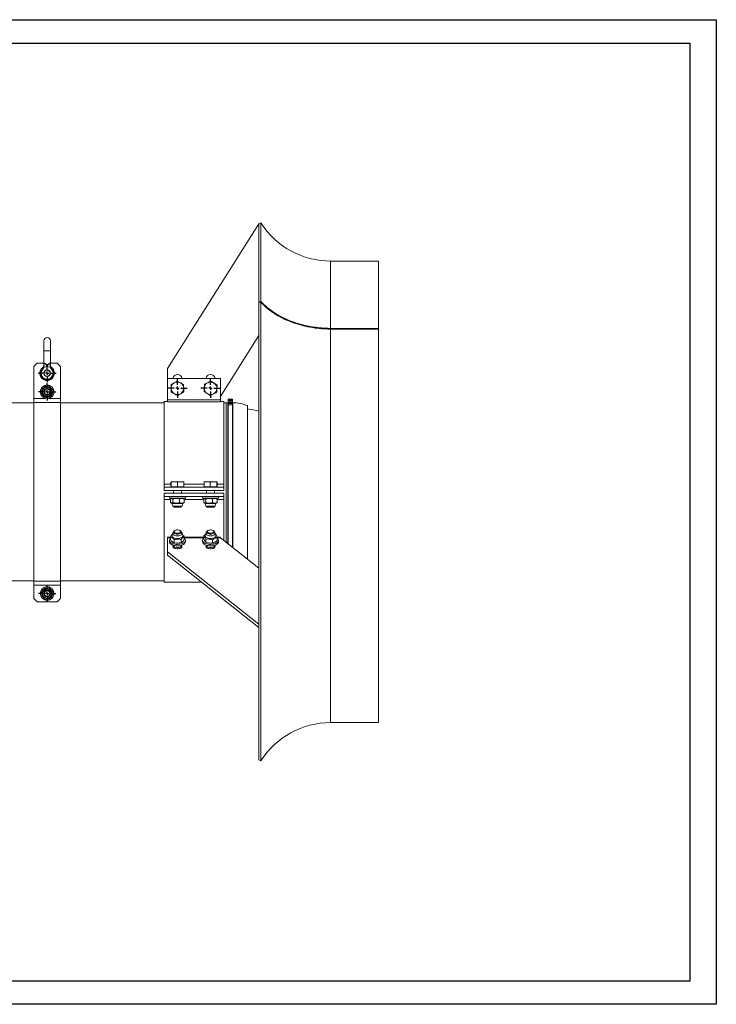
# Model space of a CAD drawing. Header units: millimetres. Extents: x 0 to 420, y 0 to 297.
# Tile 2 of 2: x 210 to 420, y 0 to 297. Entities that reach past the tile are written whole.
import ezdxf

# ---------------------------------------------------------------- set-up
doc = ezdxf.new("R2010")
doc.units = ezdxf.units.MM
doc.layers.add('AM_BOR', color=7, linetype='Continuous')

# ---------------------------------------------------------------- blocks, each defined once
blk = doc.blocks.new('SW_CENTERMARKSYMBOL_0')
at = {"layer": 'AM_BOR', "color": 0}
for p, q in [((-1, 0), (-2.6, 0)), ((0, 0), (-0.5, 0)), ((0, 1), (0, 2.6)), ((0, 0), (0, 0.5)), ((0, 0), (0, -0.5)), ((0, 0), (0.5, 0)), ((1, 0), (2.6, 0)), ((0, -1), (0, -2.6))]:
    blk.add_line(p, q, dxfattribs=at)
blk = doc.blocks.new('SW_CENTERMARKSYMBOL_1')
at = {"layer": 'AM_BOR', "color": 0}
for p, q in [((-1, 0), (-2.7, 0)), ((0, 0), (-0.5, 0)), ((0, 1), (0, 2.7)), ((0, 0), (0, 0.5)), ((0, 0), (0, -0.5)), ((0, 0), (0.5, 0)), ((1, 0), (2.7, 0)), ((0, -1), (0, -2.7))]:
    blk.add_line(p, q, dxfattribs=at)
blk = doc.blocks.new('SW_CENTERMARKSYMBOL_2')
at = {"layer": 'AM_BOR', "color": 0}
for p, q in [((-1, 0), (-2.6, 0)), ((0, 0), (-0.5, 0)), ((0, 1), (0, 2.6)), ((0, 0), (0, 0.5)), ((0, 0), (0, -0.5)), ((0, 0), (0.5, 0)), ((1, 0), (2.6, 0)), ((0, -1), (0, -2.6))]:
    blk.add_line(p, q, dxfattribs=at)
blk = doc.blocks.new('SW_CENTERMARKSYMBOL_3')
at = {"layer": 'AM_BOR', "color": 0}
for p, q in [((-1, 0), (-2.9, 0)), ((0, 0), (-0.5, 0)), ((0, 1), (0, 2.9)), ((0, 0), (0, 0.5)), ((0, 0), (0, -0.5)), ((0, 0), (0.5, 0)), ((1, 0), (2.9, 0)), ((0, -1), (0, -2.9))]:
    blk.add_line(p, q, dxfattribs=at)
blk = doc.blocks.new('SW_CENTERMARKSYMBOL_6')
at = {"layer": 'AM_BOR', "color": 0}
for p, q in [((-1, 0), (-2.9, 0)), ((0, 0), (-0.5, 0)), ((0, 1), (0, 2.9)), ((0, 0), (0, 0.5)), ((0, 0), (0, -0.5)), ((0, 0), (0.5, 0)), ((1, 0), (2.9, 0)), ((0, -1), (0, -2.9))]:
    blk.add_line(p, q, dxfattribs=at)

msp = doc.modelspace()

# ---------------------------------------------------------------- linework, layer by layer
at = {"color": 218, "linetype": 'Continuous', "lineweight": 30}
for p, q in [((7, 289.96), (412, 289.96)), ((412, 289.96), (412, 7)), ((412, 7), (7, 7))]:
    msp.add_line(p, q, dxfattribs=at)
at = {"color": 7, "linetype": 'Continuous', "lineweight": 15}
for p, q in [((254.54, 191.76), (282.14, 235.44)), ((282.7, 235.68), (282.14, 235.44)), ((282.14, 235.44), (282.14, 211.86)), ((282.7, 235.68), (282.7, 212.03)), ((318.14, 224.18), (303.74, 224.18)), ((318.14, 224.18), (318.14, 203.9)), ((282.14, 211.86), (282.7, 212.03)), ((282.2, 211.8), (282.14, 211.86)), ((282.7, 211.82), (282.14, 211.65)), ((282.14, 211.65), (282.14, 114.67)), ((282.19, 211.81), (282.7, 212.03)), ((282.7, 211.82), (282.7, 73.48)), ((303.74, 203.9), (303.74, 203.69)), ((303.74, 203.9), (318.14, 203.9)), ((303.74, 203.69), (318.14, 203.69)), ((318.14, 203.9), (318.14, 203.69)), ((318.14, 203.69), (318.14, 84.98)), ((217.26, 200.16), (217.26, 197.16)), ((219.26, 197.16), (219.26, 200.16)), ((282.14, 201.74), (270.54, 183.38)), ((217.26, 197.16), (217.26, 193.01)), ((219.26, 193.01), (219.26, 197.16)), ((215.26, 193.36), (214.26, 192.36)), ((217.26, 193.36), (215.26, 193.36)), ((221.26, 193.36), (219.26, 193.36)), ((222.26, 192.36), (221.26, 193.36)), ((214.26, 192.36), (214.26, 182.76)), ((217.36, 192.15), (216.96, 191.61)), ((222.26, 192.36), (222.26, 182.76)), ((254.54, 188.81), (254.54, 191.76)), ((254.54, 182.37), (254.54, 188.81)), ((254.54, 188.81), (270.54, 188.81)), ((257.49, 188), (256.55, 187.43)), ((257.49, 188), (258.45, 187.47)), ((270.54, 182.37), (270.54, 188.81)), ((256.63, 184.14), (255.66, 184.67)), ((258.53, 184.18), (259.46, 184.75)), ((265.59, 184.8), (265.64, 185.89)), ((265.59, 184.8), (266.51, 184.21)), ((266.51, 184.21), (267.43, 183.61)), ((269.44, 185.72), (269.38, 184.62)), ((269.49, 186.81), (269.44, 185.72)), ((214.26, 181.38), (159.04, 181.38)), ((214.26, 182.76), (214.26, 181.56)), ((222.26, 181.56), (214.26, 181.56)), ((214.26, 181.56), (214.26, 127.6)), ((222.26, 182.76), (222.26, 181.56)), ((222.26, 181.56), (222.26, 127.6)), ((253.54, 181.38), (222.26, 181.38)), ((254.54, 181.83), (253.54, 181.83)), ((253.54, 156.9), (253.54, 181.83)), ((254.54, 182.37), (270.54, 182.37)), ((254.54, 181.73), (254.54, 182.37)), ((270.54, 181.73), (254.54, 181.73)), ((270.54, 182.37), (270.54, 181.73)), ((271.54, 181.83), (270.54, 181.83)), ((271.54, 156.9), (271.54, 181.83)), ((272.26, 181.38), (271.54, 181.38)), ((272.76, 181.43), (272.26, 181.43)), ((272.26, 181.43), (272.26, 155.12)), ((272.76, 181.43), (272.76, 155.12)), ((272.85, 181.27), (272.76, 181.27)), ((272.85, 182.58), (274.16, 182.58)), ((272.85, 182.2), (272.85, 182.58)), ((274.16, 182.2), (272.85, 182.2)), ((272.85, 182.2), (272.85, 181.93)), ((272.85, 181.93), (274.16, 181.93)), ((272.85, 181.56), (272.85, 181.93)), ((274.16, 181.56), (272.85, 181.56)), ((272.85, 181.26), (272.85, 181.56)), ((272.85, 181.26), (274.16, 181.26)), ((272.85, 181.24), (272.85, 181.26)), ((274.16, 181.24), (272.85, 181.24)), ((272.85, 181.24), (272.85, 180.86)), ((274.16, 182.58), (274.16, 182.2)), ((274.16, 182.2), (274.16, 181.93)), ((274.16, 181.93), (274.16, 181.56)), ((274.16, 181.26), (274.16, 181.56)), ((274.26, 181.27), (274.16, 181.27)), ((274.16, 181.26), (274.16, 181.24)), ((274.16, 181.24), (274.16, 180.86)), ((274.26, 181.46), (274.26, 155.12)), ((272.85, 154.58), (272.85, 180.86)), ((272.85, 180.86), (274.16, 180.86)), ((274.16, 154.58), (274.16, 180.86)), ((278.66, 180.58), (278.66, 155.1)), ((255.61, 156.1), (255.61, 157.5)), ((256.63, 157.6), (255.64, 157.6)), ((255.66, 156.1), (255.66, 157.5)), ((258.53, 157.6), (256.63, 157.6)), ((257.59, 156.1), (257.59, 157.5)), ((258.53, 157.6), (259.46, 157.5)), ((259.44, 157.6), (258.53, 157.6)), ((259.46, 156.1), (259.46, 157.5)), ((265.59, 157.5), (266.51, 157.6)), ((265.59, 157.5), (265.64, 157.6)), ((265.59, 156.1), (265.59, 157.5)), ((266.51, 157.6), (265.64, 157.6)), ((266.51, 157.6), (267.43, 157.5)), ((268.41, 157.6), (266.51, 157.6)), ((267.43, 156.1), (267.43, 157.5)), ((269.44, 157.6), (268.41, 157.6)), ((269.44, 157.6), (269.38, 157.5)), ((269.38, 156.1), (269.38, 157.5)), ((269.49, 157.5), (269.44, 157.6)), ((269.49, 156.1), (269.49, 157.5)), ((253.54, 155.98), (253.54, 156.9)), ((253.54, 154.98), (253.54, 155.98)), ((253.54, 155.98), (271.54, 155.98)), ((253.54, 154.98), (271.54, 154.98)), ((255.61, 156.1), (255.66, 156.1)), ((255.66, 156.1), (257.59, 156.1)), ((255.81, 156.1), (255.87, 155.98)), ((256.34, 154.98), (256.34, 154.18)), ((259.46, 156.1), (257.59, 156.1)), ((258.74, 154.18), (258.74, 154.98)), ((259.2, 155.98), (259.27, 156.1)), ((267.43, 156.1), (265.59, 156.1)), ((265.81, 156.1), (265.87, 155.98)), ((266.34, 154.98), (266.34, 154.18)), ((267.43, 156.1), (269.38, 156.1)), ((268.74, 154.18), (268.74, 154.98)), ((269.2, 155.98), (269.27, 156.1)), ((269.38, 156.1), (269.49, 156.1)), ((271.54, 155.98), (271.54, 156.9)), ((271.54, 154.98), (271.54, 155.98)), ((272.26, 155.12), (272.26, 139.34)), ((272.76, 155.12), (272.76, 138.95)), ((272.85, 138.87), (272.85, 154.58)), ((274.16, 137.83), (274.16, 154.58)), ((274.26, 155.12), (274.26, 137.76)), ((278.66, 155.1), (278.66, 134.28)), ((253.54, 154.18), (271.54, 154.18)), ((253.54, 154.18), (253.54, 153.18)), ((253.54, 153.18), (271.54, 153.18)), ((253.54, 153.18), (253.54, 152.27)), ((253.54, 152.27), (253.54, 127.33)), ((255.14, 153.18), (255.14, 152.68)), ((256.01, 152.68), (255.14, 152.68)), ((255.5, 151.34), (255.5, 152.42)), ((255.91, 152.68), (255.63, 152.52)), ((259.94, 152.68), (256.01, 152.68)), ((256.18, 151.34), (256.18, 152.42)), ((258.22, 151.34), (258.22, 152.42)), ((259.45, 152.52), (259.16, 152.68)), ((259.58, 152.42), (259.44, 152.51)), ((259.58, 151.34), (259.58, 152.42)), ((259.94, 152.68), (259.94, 153.18)), ((265.14, 153.18), (265.14, 152.68)), ((266.01, 152.68), (265.14, 152.68)), ((265.52, 151.34), (265.52, 152.42)), ((265.52, 151.34), (265.52, 152.42)), ((265.91, 152.68), (265.66, 152.54)), ((265.91, 152.68), (265.66, 152.54)), ((269.94, 152.68), (266.01, 152.68)), ((266.1, 151.34), (266.1, 152.42)), ((266.1, 151.34), (266.1, 152.42)), ((268.11, 151.34), (268.11, 152.42)), ((268.11, 151.34), (268.11, 152.42)), ((269.41, 152.54), (269.16, 152.68)), ((269.41, 152.54), (269.16, 152.68)), ((269.55, 152.42), (269.41, 152.54)), ((269.55, 152.42), (269.41, 152.54)), ((269.55, 151.34), (269.55, 152.42)), ((269.55, 151.34), (269.55, 152.42)), ((269.94, 152.68), (269.94, 153.18)), ((271.54, 154.18), (271.54, 153.18)), ((271.54, 153.18), (271.54, 152.27)), ((271.54, 152.27), (271.54, 139.91)), ((255.63, 151.25), (255.91, 151.08)), ((255.91, 151.08), (256.13, 150.28)), ((257.23, 151.08), (255.91, 151.08)), ((257.27, 150.28), (256.13, 150.28)), ((256.34, 150.28), (256.34, 150.2)), ((256.34, 150.2), (256.55, 149.98)), ((258.74, 150.2), (256.34, 150.2)), ((258.52, 149.98), (256.55, 149.98)), ((259.16, 151.08), (257.23, 151.08)), ((258.95, 150.28), (257.27, 150.28)), ((258.52, 149.98), (258.74, 150.2)), ((258.74, 150.2), (258.74, 150.28)), ((258.95, 150.28), (259.16, 151.08)), ((259.16, 151.08), (259.44, 151.25)), ((259.44, 151.25), (259.58, 151.34)), ((265.66, 151.23), (265.91, 151.08)), ((265.66, 151.23), (265.91, 151.08)), ((265.91, 151.08), (266.13, 150.28)), ((265.91, 151.08), (266.13, 150.28)), ((267.15, 151.08), (265.91, 151.08)), ((267.2, 150.28), (266.13, 150.28)), ((266.34, 150.28), (266.34, 150.2)), ((266.34, 150.2), (266.55, 149.98)), ((266.47, 150.2), (266.34, 150.2)), ((268.74, 150.2), (266.47, 150.2)), ((266.66, 149.98), (266.55, 149.98)), ((268.52, 149.98), (266.66, 149.98)), ((269.16, 151.08), (267.15, 151.08)), ((268.95, 150.28), (267.2, 150.28)), ((268.52, 149.98), (268.74, 150.2)), ((268.74, 150.2), (268.74, 150.28)), ((268.95, 150.28), (269.16, 151.08)), ((268.95, 150.28), (269.16, 151.08)), ((269.16, 151.08), (269.41, 151.23)), ((269.16, 151.08), (269.41, 151.23)), ((256.73, 142.89), (256.56, 142.77)), ((258.52, 142.77), (258.34, 142.89)), ((266.73, 142.89), (266.56, 142.77)), ((268.52, 142.77), (268.34, 142.89)), ((254.54, 140.95), (255.46, 140.95)), ((254.54, 140.7), (254.54, 140.95)), ((255.46, 140.7), (254.54, 140.7)), ((254.54, 140.7), (254.54, 136.51)), ((255.14, 139.92), (255.14, 139.49)), ((255.46, 141.04), (255.46, 140.11)), ((256.14, 142.11), (255.93, 141.43)), ((256.34, 142.42), (256.34, 142)), ((256.57, 140.16), (256.57, 139.23)), ((258.65, 140.2), (258.65, 139.27)), ((258.74, 142), (258.74, 142.42)), ((259.14, 141.43), (258.93, 142.11)), ((259.61, 141.13), (259.61, 140.19)), ((259.61, 140.95), (265.52, 140.95)), ((265.52, 140.7), (259.61, 140.7)), ((259.94, 139.49), (259.94, 139.92)), ((265.14, 139.92), (265.14, 139.49)), ((265.52, 141.32), (265.52, 140.39)), ((266.14, 142.11), (265.93, 141.43)), ((266.11, 140.33), (266.11, 139.4)), ((266.34, 142.42), (266.34, 142)), ((268.13, 140.09), (268.13, 139.15)), ((268.74, 142), (268.74, 142.42)), ((269.14, 141.43), (268.93, 142.11)), ((269.51, 140.95), (270.54, 140.95)), ((269.56, 140.84), (269.56, 139.91)), ((270.54, 140.7), (269.56, 140.7)), ((269.94, 139.49), (269.94, 139.92)), ((270.54, 140.95), (270.54, 140.7)), ((282.14, 131.52), (270.54, 140.7)), ((256.19, 138.5), (256.19, 138.08)), ((256.34, 138.45), (256.34, 138.14)), ((257.54, 139.11), (257.54, 139.11)), ((257.54, 139.11), (257.54, 139.11)), ((258.74, 138.14), (258.74, 138.45)), ((258.89, 138.08), (258.89, 138.5)), ((266.19, 138.5), (266.19, 138.08)), ((266.34, 138.45), (266.34, 138.14)), ((267.54, 139.11), (267.54, 139.11)), ((267.54, 139.11), (267.54, 139.11)), ((268.74, 138.14), (268.74, 138.45)), ((268.89, 138.08), (268.89, 138.5)), ((254.54, 136.51), (282.14, 114.67)), ((254.54, 136.51), (254.54, 135.48)), ((254.54, 135.48), (282.14, 113.63)), ((159.04, 127.78), (214.26, 127.78)), ((222.26, 127.78), (253.54, 127.78)), ((222.26, 127.6), (214.26, 127.6)), ((214.26, 127.6), (214.26, 126.4)), ((222.26, 126.4), (214.26, 126.4)), ((214.26, 126.4), (214.26, 122.4)), ((222.26, 127.6), (222.26, 126.4)), ((222.26, 126.4), (222.26, 122.4)), ((253.54, 127.33), (264.83, 127.33)), ((214.26, 122.4), (215.26, 121.4)), ((221.26, 121.4), (222.26, 122.4)), ((221.26, 121.4), (215.26, 121.4)), ((282.14, 114.67), (282.14, 113.63)), ((282.14, 113.63), (282.14, 73.72)), ((303.74, 84.98), (318.14, 84.98)), ((282.14, 73.72), (282.7, 73.48))]:
    msp.add_line(p, q, dxfattribs=at)
at = {"color": 8, "linetype": 'Continuous', "lineweight": 15}
for p, q in [((303.74, 224.18), (303.74, 203.9)), ((303.74, 203.69), (303.74, 84.98)), ((218.26, 197.16), (217.26, 197.16)), ((219.26, 197.16), (218.26, 197.16)), ((217.62, 182.76), (214.26, 182.76)), ((222.26, 182.76), (218.9, 182.76)), ((253.54, 156.9), (255.61, 156.9)), ((259.46, 156.9), (265.59, 156.9)), ((269.49, 156.9), (271.54, 156.9)), ((253.54, 152.27), (255.5, 152.27)), ((259.58, 152.27), (265.52, 152.27)), ((269.55, 152.27), (271.54, 152.27))]:
    msp.add_line(p, q, dxfattribs=at)
at = {"color": 7, "linetype": 'Continuous', "lineweight": 15, "flags": 128}
for points in [[(303.74, 203.9), (302.35, 203.93), (300.96, 204.01), (299.59, 204.15), (298.23, 204.34), (296.88, 204.58), (295.55, 204.88), (294.26, 205.22), (292.98, 205.62), (291.75, 206.07), (290.55, 206.56), (289.39, 207.1), (288.27, 207.69), (287.21, 208.32), (286.19, 208.99), (285.23, 209.7), (284.32, 210.44), (283.48, 211.22), (282.7, 212.03)], [(303.74, 203.69), (302.35, 203.72), (300.96, 203.8), (299.59, 203.94), (298.23, 204.13), (296.88, 204.37), (295.55, 204.66), (294.26, 205.01), (292.98, 205.41), (291.75, 205.86), (290.55, 206.35), (289.39, 206.89), (288.27, 207.48), (287.21, 208.11), (286.19, 208.78), (285.23, 209.49), (284.32, 210.23), (283.48, 211.01), (282.7, 211.82)], [(216.81, 191.74), (216.81, 191.74), (216.82, 191.73), (216.84, 191.72), (216.85, 191.7), (216.88, 191.68), (216.9, 191.66), (216.93, 191.63), (216.96, 191.61)], [(219.7, 191.74), (219.7, 191.74), (219.69, 191.73), (219.68, 191.72), (219.66, 191.7), (219.64, 191.68), (219.61, 191.66), (219.59, 191.63), (219.56, 191.61)], [(256.56, 142.77), (256.46, 142.68), (256.36, 142.54), (256.34, 142.39), (256.39, 142.24), (256.52, 142.11), (256.7, 141.99), (256.95, 141.9), (257.22, 141.84), (257.52, 141.82), (257.82, 141.84), (258.1, 141.89), (258.35, 141.98), (258.54, 142.09), (258.67, 142.23), (258.73, 142.38), (258.72, 142.53), (258.63, 142.67), (258.52, 142.77)], [(256.65, 142.82), (256.57, 142.7), (256.56, 142.56), (256.62, 142.43), (256.75, 142.31), (256.94, 142.22), (257.17, 142.15), (257.43, 142.12), (257.7, 142.12), (257.95, 142.16), (258.18, 142.23), (258.36, 142.33), (258.47, 142.45), (258.52, 142.59), (258.5, 142.72), (258.4, 142.85), (258.24, 142.95), (258.03, 143.04), (257.78, 143.09), (257.51, 143.1), (257.25, 143.08), (257, 143.02), (256.8, 142.94), (256.65, 142.82)], [(266.56, 142.77), (266.45, 142.67), (266.36, 142.53), (266.34, 142.38), (266.4, 142.23), (266.53, 142.1), (266.72, 141.98), (266.97, 141.89), (267.25, 141.84), (267.55, 141.82), (267.84, 141.84), (268.12, 141.9), (268.37, 141.99), (268.56, 142.1), (268.56, 142.1)], [(268.37, 142.35), (268.48, 142.47), (268.52, 142.6), (268.49, 142.74), (268.39, 142.86), (268.22, 142.96), (268, 143.04), (267.75, 143.09), (267.48, 143.1), (267.22, 143.07), (266.98, 143.01), (266.78, 142.92), (266.64, 142.81), (266.56, 142.68), (266.56, 142.55), (266.63, 142.42), (266.77, 142.3), (266.96, 142.21), (267.2, 142.15), (267.46, 142.12), (267.73, 142.12), (267.98, 142.17), (268.2, 142.24), (268.37, 142.35)], [(268.56, 142.1), (268.68, 142.24), (268.74, 142.39), (268.71, 142.54), (268.62, 142.68), (268.52, 142.77)], [(259.64, 140.5), (259.78, 140.36), (259.89, 140.15), (259.94, 139.95), (259.91, 139.74), (259.81, 139.54), (259.64, 139.34), (259.41, 139.17), (259.12, 139.02), (258.78, 138.9), (258.4, 138.8), (258, 138.75), (257.58, 138.72), (257.17, 138.74), (256.76, 138.79), (256.38, 138.87), (256.03, 138.99), (255.73, 139.13), (255.48, 139.3)], [(255.93, 141.43), (255.92, 141.36), (255.93, 141.19), (256.01, 141.03), (256.17, 140.87), (256.38, 140.74), (256.64, 140.63), (256.94, 140.55), (257.27, 140.51), (257.6, 140.5), (257.94, 140.52), (258.26, 140.58), (258.55, 140.67), (258.79, 140.79), (258.98, 140.93), (259.1, 141.09), (259.16, 141.26), (259.14, 141.43), (259.14, 141.43)], [(256.34, 142.37), (256.2, 142.23), (256.14, 142.08), (256.14, 141.92), (256.21, 141.77), (256.35, 141.62), (256.54, 141.5), (256.79, 141.4), (257.08, 141.34), (257.39, 141.3), (257.7, 141.3), (258.01, 141.34), (258.29, 141.41), (258.54, 141.51), (258.73, 141.63), (258.87, 141.77), (258.94, 141.93), (258.94, 142.08), (258.87, 142.24), (258.73, 142.38), (258.73, 142.38)], [(265.51, 140.57), (265.41, 140.48), (265.25, 140.29), (265.16, 140.08), (265.14, 139.87), (265.19, 139.67), (265.32, 139.47), (265.51, 139.28), (265.76, 139.11), (266.07, 138.97), (266.42, 138.86), (266.81, 138.78), (267.22, 138.73), (267.64, 138.72), (268.05, 138.75), (268.45, 138.81), (268.82, 138.91), (269.16, 139.04)], [(265.93, 141.43), (265.93, 141.41), (265.92, 141.24), (265.98, 141.08), (266.11, 140.92), (266.3, 140.78), (266.55, 140.66), (266.84, 140.58), (267.16, 140.52), (267.5, 140.5), (267.84, 140.51), (268.16, 140.56), (268.46, 140.64), (268.72, 140.75)], [(266.34, 142.37), (266.32, 142.36), (266.19, 142.22), (266.13, 142.06), (266.14, 141.9), (266.22, 141.75), (266.36, 141.61), (266.57, 141.49), (266.82, 141.39), (267.11, 141.33), (267.42, 141.3), (267.73, 141.3), (268.04, 141.34), (268.32, 141.42), (268.56, 141.52)], [(268.56, 141.52), (268.75, 141.64), (268.88, 141.79), (268.94, 141.94), (268.93, 142.1), (268.86, 142.25), (268.74, 142.37)], [(268.72, 140.75), (268.92, 140.89), (269.07, 141.04), (269.15, 141.2), (269.16, 141.37), (269.14, 141.43)], [(269.16, 139.04), (269.44, 139.19), (269.66, 139.37), (269.82, 139.56), (269.92, 139.76), (269.94, 139.97), (269.88, 140.18), (269.76, 140.38), (269.57, 140.56)], [(259.94, 139.49), (259.91, 139.31), (259.81, 139.1), (259.64, 138.91), (259.41, 138.74), (259.12, 138.59), (258.78, 138.46), (258.4, 138.37), (258, 138.31), (257.58, 138.29), (257.17, 138.3), (256.76, 138.35), (256.38, 138.44), (256.03, 138.56), (255.73, 138.7), (255.48, 138.87)], [(257.54, 137.78), (257.23, 137.79), (256.93, 137.85), (256.67, 137.93), (256.45, 138.05), (256.3, 138.18), (256.21, 138.33), (256.19, 138.49), (256.19, 138.5)], [(256.19, 138.08), (256.23, 137.92), (256.34, 137.76), (256.53, 137.63), (256.77, 137.52), (257.06, 137.45), (257.37, 137.41), (257.7, 137.41), (258.02, 137.45), (258.3, 137.52), (258.55, 137.63), (258.73, 137.76), (258.85, 137.92), (258.89, 138.08)], [(258.88, 138.5), (258.89, 138.49), (258.87, 138.33), (258.78, 138.18), (258.62, 138.05), (258.41, 137.93), (258.14, 137.85), (257.85, 137.79), (257.54, 137.78)], [(265.14, 139.49), (265.14, 139.44), (265.19, 139.23), (265.32, 139.03), (265.51, 138.85), (265.76, 138.68), (266.07, 138.54), (266.42, 138.43), (266.81, 138.35), (267.22, 138.3), (267.64, 138.29), (268.05, 138.32), (268.45, 138.38), (268.82, 138.48), (269.16, 138.6)], [(267.54, 137.78), (267.23, 137.79), (266.93, 137.85), (266.67, 137.93), (266.45, 138.05), (266.3, 138.18), (266.21, 138.33), (266.19, 138.49), (266.19, 138.5)], [(266.19, 138.08), (266.23, 137.92), (266.34, 137.76), (266.53, 137.63), (266.77, 137.52), (267.06, 137.45), (267.37, 137.41), (267.7, 137.41), (268.02, 137.45), (268.3, 137.52), (268.55, 137.63), (268.73, 137.76), (268.85, 137.92), (268.89, 138.08)], [(268.88, 138.5), (268.89, 138.49), (268.87, 138.33), (268.78, 138.18), (268.62, 138.05), (268.41, 137.93), (268.14, 137.85), (267.85, 137.79), (267.54, 137.78)], [(269.16, 138.6), (269.44, 138.76), (269.66, 138.93), (269.82, 139.13), (269.92, 139.33), (269.94, 139.49)]]:
    msp.add_lwpolyline(points, dxfattribs=at)
at = {"color": 7, "linetype": 'Continuous', "lineweight": 15}
for centre, radius in [((218.26, 190.36), 1), ((218.26, 190.36), 0.9), ((218.26, 184.76), 2.1), ((218.26, 184.76), 1.56), ((218.26, 184.76), 1.37), ((218.26, 184.76), 1), ((218.26, 184.76), 0.816), ((218.26, 123.9), 2.1), ((218.26, 123.9), 1.56), ((218.26, 123.9), 1.37), ((218.26, 123.9), 1), ((218.26, 123.9), 0.816)]:
    msp.add_circle(centre, radius, dxfattribs=at)
for centre, radius, start, end in [((303.74, 249.18), 25, 212.6836, 270), ((231.11, 211.69), 51.08, 359.9782, 0.1316), ((238.9, 211.93), 43.79, 359.8612, 0.1388), ((218.26, 200.16), 1, 0, 180), ((215.57, 192.98), 1.76, 328.6347, 6.9638), ((220.94, 192.98), 1.76, 173.0367, 211.3653), ((218.26, 190.36), 2.2, 121.9796, 0), ((218.26, 190.36), 2, 136.2896, 43.7104), ((218.26, 190.36), 1.8, 136.2896, 43.7104), ((218.26, 190.36), 2, 90, 116.62), ((218.26, 190.36), 2, 63.38, 90), ((218.26, 190.36), 2.2, 0, 57.2409), ((257.54, 185.81), 1.9, 121.3234, 181.3234), ((257.54, 188.63), 1.35, 7.3868, 172.6132), ((257.54, 185.81), 1.9, 61.3234, 121.3234), ((257.54, 185.81), 1.9, 1.3234, 61.3234), ((267.54, 185.81), 1.9, 117.3187, 177.3187), ((267.54, 188.63), 1.35, 7.3868, 172.6132), ((267.54, 185.81), 1.9, 57.3187, 117.3187), ((267.54, 185.81), 1.9, 357.3187, 57.3187), ((257.54, 185.81), 1.9, 181.3234, 241.3234), ((257.54, 185.81), 1.9, 241.3234, 301.3234), ((257.54, 185.81), 1.9, 301.3234, 1.3234), ((267.54, 185.81), 1.9, 177.3187, 237.3187), ((267.54, 185.81), 1.9, 237.3187, 297.3187), ((267.54, 185.81), 1.9, 297.3187, 357.3187), ((273.96, 168.46), 13, 68.8053, 88.6777), ((275.46, 154.58), 25.2, 74.6283, 82.7046), ((255.91, 139.92), 0.749, 127.4348, 235.609), ((255.94, 139.53), 0.799, 182.7286, 235.4951), ((303.74, 59.98), 25, 90, 147.3164)]:
    msp.add_arc(centre, radius, start, end, dxfattribs=at)
for points, knots in [([(282.7, 212.03), (283.26, 211.41), (283.88, 210.81), (285.21, 209.69), (285.92, 209.16), (287.07, 208.4), (287.46, 208.16), (288.06, 207.81), (288.27, 207.69), (288.69, 207.46), (288.9, 207.35), (289.96, 206.81), (290.84, 206.42), (292.66, 205.72), (293.6, 205.41), (294.81, 205.07), (295.06, 205), (295.55, 204.88), (295.8, 204.82), (296.55, 204.65), (297.05, 204.54), (298.56, 204.27), (299.58, 204.13), (301.64, 203.95), (302.69, 203.9), (303.74, 203.9)], [0, 0, 0, 0, 0.125, 0.125, 0.25, 0.25, 0.3125, 0.3125, 0.34375, 0.34375, 0.375, 0.375, 0.5, 0.5, 0.625, 0.625, 0.65625, 0.65625, 0.6875, 0.6875, 0.75, 0.75, 0.875, 0.875, 1, 1, 1, 1]), ([(303.74, 203.69), (302.69, 203.69), (301.65, 203.74), (299.59, 203.92), (298.57, 204.06), (297.05, 204.33), (296.55, 204.43), (295.81, 204.6), (295.56, 204.66), (295.06, 204.79), (294.82, 204.85), (293.6, 205.19), (292.66, 205.5), (290.84, 206.21), (289.96, 206.6), (288.9, 207.14), (288.69, 207.25), (288.28, 207.48), (288.07, 207.59), (287.46, 207.94), (287.07, 208.19), (285.93, 208.94), (285.21, 209.47), (283.88, 210.6), (283.26, 211.2), (282.7, 211.82)], [0, 0, 0, 0, 0.125, 0.125, 0.25, 0.25, 0.3125, 0.3125, 0.34375, 0.34375, 0.375, 0.375, 0.5, 0.5, 0.625, 0.625, 0.65625, 0.65625, 0.6875, 0.6875, 0.75, 0.75, 0.875, 0.875, 1, 1, 1, 1]), ([(217.31, 193.19), (217.33, 193.23), (217.36, 193.29), (217.43, 193.35), (217.51, 193.36), (217.61, 193.32), (217.76, 193.2), (217.94, 192.98), (218.08, 192.74), (218.17, 192.56), (218.22, 192.45), (218.25, 192.39), (218.26, 192.36), (218.26, 192.36)], [0, 0, 0, 0, 0.0934, 0.16905, 0.245081, 0.31475, 0.422084, 0.604406, 0.798618, 0.897968, 0.947812, 0.997694, 1, 1, 1, 1]), ([(218.26, 192.36), (218.26, 192.36), (218.27, 192.39), (218.29, 192.45), (218.34, 192.56), (218.43, 192.74), (218.58, 192.98), (218.75, 193.2), (218.9, 193.32), (219.01, 193.36), (219.09, 193.35), (219.16, 193.29), (219.19, 193.23), (219.2, 193.19)], [0, 0, 0, 0, 0.002307, 0.052188, 0.102033, 0.201383, 0.395595, 0.577915, 0.685251, 0.75492, 0.830951, 0.906601, 1, 1, 1, 1]), ([(217.26, 193.01), (217.26, 193.01), (217.26, 192.92), (217.24, 192.75), (217.2, 192.51), (217.13, 192.3), (217.05, 192.11), (216.97, 191.96), (216.89, 191.85), (216.83, 191.77), (216.79, 191.72), (216.77, 191.7), (216.77, 191.69), (216.76, 191.69)], [0, 0, 0, 0, 0.003599, 0.184461, 0.353064, 0.507955, 0.647028, 0.767465, 0.865757, 0.937891, 0.977833, 0.991419, 1, 1, 1, 1]), ([(216.81, 191.74), (216.79, 191.72), (216.76, 191.68), (216.76, 191.69), (216.76, 191.69)], [0, 0, 0, 0, 0.767698, 1, 1, 1, 1]), ([(217.36, 192.15), (217.33, 192.14), (217.3, 192.12), (217.24, 192.11), (217.21, 192.1), (217.16, 192.09), (217.14, 192.09), (217.11, 192.08), (217.1, 192.08), (217.08, 192.07), (217.08, 192.07), (217.07, 192.06)], [0, 0, 0, 0, 0.25, 0.25, 0.5, 0.5, 0.75, 0.75, 0.875, 0.875, 1, 1, 1, 1]), ([(219.15, 192.15), (219.18, 192.14), (219.21, 192.12), (219.27, 192.11), (219.3, 192.1), (219.34, 192.09), (219.35, 192.09), (219.38, 192.09), (219.39, 192.08), (219.41, 192.08), (219.42, 192.08), (219.43, 192.07), (219.44, 192.07), (219.44, 192.06)], [0, 0, 0, 0, 0.25, 0.25, 0.5, 0.5, 0.625, 0.625, 0.75, 0.75, 0.875, 0.875, 1, 1, 1, 1]), ([(219.75, 191.69), (219.75, 191.69), (219.75, 191.69), (219.74, 191.7), (219.72, 191.73), (219.67, 191.78), (219.57, 191.92), (219.45, 192.13), (219.33, 192.44), (219.26, 192.74), (219.26, 192.94), (219.26, 193.01)], [0, 0, 0, 0, 0.000055, 0.011434, 0.02737, 0.080756, 0.160207, 0.378321, 0.586229, 0.842558, 1, 1, 1, 1]), ([(219.75, 191.69), (219.75, 191.69), (219.75, 191.69), (219.72, 191.73), (219.7, 191.74)], [0, 0, 0, 0, 0.49798, 1, 1, 1, 1]), ([(256.55, 187.43), (256.39, 187.33), (256.24, 187.24), (255.93, 187.05), (255.77, 186.95), (255.61, 186.86)], [0, 0, 0, 0, 0.5, 0.5, 1, 1, 1, 1]), ([(258.45, 187.47), (258.61, 187.39), (258.77, 187.3), (259.09, 187.12), (259.25, 187.03), (259.41, 186.95)], [0, 0, 0, 0, 0.5, 0.5, 1, 1, 1, 1]), ([(265.69, 186.99), (265.85, 187.07), (266.02, 187.16), (266.34, 187.33), (266.5, 187.41), (266.67, 187.49)], [0, 0, 0, 0, 0.5, 0.5, 1, 1, 1, 1]), ([(267.64, 188), (267.63, 187.99), (267.31, 187.83), (266.98, 187.66), (266.67, 187.49)], [0, 0, 0, 0, 0.0298795, 1, 1, 1, 1]), ([(268.56, 187.41), (268.41, 187.5), (268.26, 187.6), (267.95, 187.8), (267.79, 187.9), (267.64, 188)], [0, 0, 0, 0, 0.5, 0.5, 1, 1, 1, 1]), ([(269.49, 186.81), (269.33, 186.91), (269.18, 187.01), (268.87, 187.21), (268.72, 187.31), (268.56, 187.41)], [0, 0, 0, 0, 0.5, 0.5, 1, 1, 1, 1]), ([(216.31, 184.51), (216.37, 184.65), (216.43, 184.8), (216.56, 185.11), (216.62, 185.26), (216.75, 185.57), (216.82, 185.72), (216.94, 186.02), (217, 186.17), (217.06, 186.32)], [0, 0, 0, 0, 0.25, 0.25, 0.5, 0.5, 0.75, 0.75, 1, 1, 1, 1]), ([(216.31, 184.51), (216.41, 184.38), (216.51, 184.25), (216.71, 183.99), (216.81, 183.86), (216.96, 183.66), (217.01, 183.6), (217.11, 183.46), (217.16, 183.4), (217.31, 183.2), (217.41, 183.08), (217.51, 182.95)], [0, 0, 0, 0, 0.25, 0.25, 0.5, 0.5, 0.625, 0.625, 0.75, 0.75, 1, 1, 1, 1]), ([(219.01, 186.57), (218.85, 186.55), (218.69, 186.53), (218.37, 186.49), (218.2, 186.47), (217.96, 186.44), (217.87, 186.43), (217.71, 186.4), (217.63, 186.39), (217.38, 186.36), (217.22, 186.34), (217.06, 186.32)], [0, 0, 0, 0, 0.25, 0.25, 0.5, 0.5, 0.625, 0.625, 0.75, 0.75, 1, 1, 1, 1]), ([(219.01, 186.57), (219.11, 186.45), (219.21, 186.32), (219.4, 186.06), (219.5, 185.93), (219.66, 185.73), (219.71, 185.66), (219.81, 185.53), (219.86, 185.47), (220.01, 185.27), (220.11, 185.14), (220.2, 185.02)], [0, 0, 0, 0, 0.25, 0.25, 0.5, 0.5, 0.625, 0.625, 0.75, 0.75, 1, 1, 1, 1]), ([(220.2, 185.02), (220.11, 184.8), (219.96, 184.44), (219.74, 183.9), (219.58, 183.51), (219.48, 183.28), (219.45, 183.2)], [0, 0, 0, 0, 0.36204, 0.611043, 0.866756, 1, 1, 1, 1]), ([(255.61, 186.86), (255.62, 186.68), (255.62, 186.49), (255.63, 186.13), (255.63, 185.94), (255.64, 185.76)], [0, 0, 0, 0, 0.5, 0.5, 1, 1, 1, 1]), ([(255.66, 184.67), (255.66, 184.68), (255.65, 185.04), (255.65, 185.41), (255.64, 185.76)], [0, 0, 0, 0, 0.029875, 1, 1, 1, 1]), ([(257.59, 183.61), (257.74, 183.71), (257.9, 183.8), (258.21, 183.99), (258.37, 184.09), (258.53, 184.18)], [0, 0, 0, 0, 0.5, 0.5, 1, 1, 1, 1]), ([(259.41, 186.95), (259.42, 186.77), (259.42, 186.58), (259.43, 186.22), (259.43, 186.03), (259.44, 185.85)], [0, 0, 0, 0, 0.5, 0.5, 1, 1, 1, 1]), ([(259.46, 184.75), (259.46, 184.76), (259.45, 185.13), (259.45, 185.49), (259.44, 185.85)], [0, 0, 0, 0, 0.029875, 1, 1, 1, 1]), ([(265.64, 185.89), (265.65, 186.08), (265.66, 186.26), (265.67, 186.63), (265.68, 186.81), (265.69, 186.99)], [0, 0, 0, 0, 0.5, 0.5, 1, 1, 1, 1]), ([(269.38, 184.62), (269.37, 184.62), (269.05, 184.45), (268.73, 184.28), (268.41, 184.12)], [0, 0, 0, 0, 0.02987, 1, 1, 1, 1]), ([(219.45, 183.2), (219.28, 183.18), (218.94, 183.14), (218.44, 183.07), (217.95, 183.01), (217.66, 182.97), (217.51, 182.95)], [0, 0, 0, 0, 0.264605, 0.534949, 0.765344, 1, 1, 1, 1]), ([(257.59, 183.61), (257.43, 183.7), (257.27, 183.79), (256.95, 183.96), (256.79, 184.05), (256.63, 184.14)], [0, 0, 0, 0, 0.5, 0.5, 1, 1, 1, 1]), ([(268.41, 184.12), (268.16, 183.99), (267.84, 183.82), (267.51, 183.66), (267.43, 183.61)], [0, 0, 0, 0, 0.751888, 1, 1, 1, 1]), ([(255.61, 157.5), (255.62, 157.53), (255.62, 157.56), (255.63, 157.59), (255.63, 157.6), (255.64, 157.6)], [0, 0, 0, 0, 0.5, 0.5, 1, 1, 1, 1]), ([(255.66, 157.5), (255.66, 157.5), (255.65, 157.56), (255.65, 157.58), (255.64, 157.6)], [0, 0, 0, 0, 0.029875, 1, 1, 1, 1]), ([(256.63, 157.6), (256.47, 157.6), (256.3, 157.59), (255.98, 157.56), (255.82, 157.53), (255.66, 157.5)], [0, 0, 0, 0, 0.5, 0.5, 1, 1, 1, 1]), ([(257.59, 157.5), (257.43, 157.53), (257.27, 157.56), (256.95, 157.59), (256.79, 157.6), (256.63, 157.6)], [0, 0, 0, 0, 0.5, 0.5, 1, 1, 1, 1]), ([(257.59, 157.5), (257.74, 157.53), (257.9, 157.56), (258.21, 157.59), (258.37, 157.6), (258.53, 157.6)], [0, 0, 0, 0, 0.5, 0.5, 1, 1, 1, 1]), ([(259.46, 157.5), (259.46, 157.5), (259.45, 157.56), (259.45, 157.58), (259.44, 157.6)], [0, 0, 0, 0, 0.029872, 1, 1, 1, 1]), ([(268.41, 157.6), (268.16, 157.59), (267.84, 157.57), (267.51, 157.51), (267.43, 157.5)], [0, 0, 0, 0, 0.751889, 1, 1, 1, 1]), ([(269.38, 157.5), (269.37, 157.5), (269.05, 157.56), (268.73, 157.58), (268.41, 157.6)], [0, 0, 0, 0, 0.029869, 1, 1, 1, 1]), ([(256.18, 152.42), (256.12, 152.47), (256, 152.56), (255.82, 152.6), (255.65, 152.54), (255.55, 152.46), (255.5, 152.42)], [0, 0, 0, 0, 0.264605, 0.534949, 0.765342, 1, 1, 1, 1]), ([(258.22, 152.42), (258.05, 152.47), (257.88, 152.51), (257.54, 152.57), (257.37, 152.58), (257.11, 152.58), (257.03, 152.58), (256.85, 152.56), (256.77, 152.55), (256.51, 152.51), (256.34, 152.47), (256.18, 152.42)], [0, 0, 0, 0, 0.25, 0.25, 0.5, 0.5, 0.625, 0.625, 0.75, 0.75, 1, 1, 1, 1]), ([(259.58, 152.42), (259.46, 152.47), (259.22, 152.56), (258.87, 152.6), (258.53, 152.54), (258.33, 152.46), (258.22, 152.42)], [0, 0, 0, 0, 0.264607, 0.534948, 0.765342, 1, 1, 1, 1]), ([(266.1, 152.42), (266.05, 152.47), (265.94, 152.56), (265.8, 152.6), (265.65, 152.54), (265.56, 152.46), (265.52, 152.42)], [0, 0, 0, 0, 0.264606, 0.534949, 0.765344, 1, 1, 1, 1]), ([(266.1, 152.42), (266.05, 152.47), (265.94, 152.56), (265.8, 152.6), (265.65, 152.54), (265.56, 152.46), (265.52, 152.42)], [0, 0, 0, 0, 0.264606, 0.534949, 0.765344, 1, 1, 1, 1]), ([(268.11, 152.42), (268.02, 152.45), (267.77, 152.52), (267.34, 152.59), (266.75, 152.59), (266.34, 152.48), (266.1, 152.42)], [0, 0, 0, 0, 0.134079, 0.383299, 0.63862, 1, 1, 1, 1]), ([(268.11, 152.42), (268.02, 152.45), (267.77, 152.52), (267.34, 152.59), (266.75, 152.59), (266.34, 152.48), (266.1, 152.42)], [0, 0, 0, 0, 0.134079, 0.383299, 0.63862, 1, 1, 1, 1]), ([(269.55, 152.42), (269.43, 152.47), (269.18, 152.56), (268.8, 152.6), (268.44, 152.54), (268.22, 152.46), (268.11, 152.42)], [0, 0, 0, 0, 0.264607, 0.534951, 0.765345, 1, 1, 1, 1]), ([(269.55, 152.42), (269.43, 152.47), (269.18, 152.56), (268.8, 152.6), (268.44, 152.54), (268.22, 152.46), (268.11, 152.42)], [0, 0, 0, 0, 0.264607, 0.534951, 0.765345, 1, 1, 1, 1]), ([(255.5, 151.34), (255.56, 151.3), (255.68, 151.2), (255.85, 151.17), (256.02, 151.22), (256.13, 151.3), (256.18, 151.34)], [0, 0, 0, 0, 0.264605, 0.53495, 0.765344, 1, 1, 1, 1]), ([(258.22, 151.34), (258.05, 151.3), (257.88, 151.25), (257.54, 151.2), (257.37, 151.18), (257.11, 151.18), (257.03, 151.19), (256.85, 151.2), (256.77, 151.21), (256.51, 151.26), (256.34, 151.3), (256.18, 151.34)], [0, 0, 0, 0, 0.25, 0.25, 0.5, 0.5, 0.625, 0.625, 0.75, 0.75, 1, 1, 1, 1]), ([(258.22, 151.34), (258.34, 151.3), (258.58, 151.2), (258.93, 151.17), (259.27, 151.22), (259.47, 151.3), (259.58, 151.34)], [0, 0, 0, 0, 0.2646067, 0.5349485, 0.7653422, 1, 1, 1, 1]), ([(265.52, 151.34), (265.57, 151.3), (265.67, 151.2), (265.82, 151.17), (265.96, 151.22), (266.05, 151.3), (266.1, 151.34)], [0, 0, 0, 0, 0.2646055, 0.5349489, 0.7653442, 1, 1, 1, 1]), ([(265.52, 151.34), (265.57, 151.3), (265.67, 151.2), (265.82, 151.17), (265.96, 151.22), (266.05, 151.3), (266.1, 151.34)], [0, 0, 0, 0, 0.2646055, 0.5349489, 0.7653442, 1, 1, 1, 1]), ([(266.1, 151.34), (266.34, 151.28), (266.74, 151.18), (267.34, 151.18), (267.77, 151.25), (268.02, 151.32), (268.11, 151.34)], [0, 0, 0, 0, 0.361378, 0.610294, 0.865922, 1, 1, 1, 1]), ([(266.1, 151.34), (266.34, 151.28), (266.74, 151.18), (267.34, 151.18), (267.77, 151.25), (268.02, 151.32), (268.11, 151.34)], [0, 0, 0, 0, 0.361378, 0.610294, 0.865922, 1, 1, 1, 1]), ([(268.11, 151.34), (268.24, 151.3), (268.49, 151.2), (268.87, 151.17), (269.22, 151.22), (269.44, 151.3), (269.55, 151.34)], [0, 0, 0, 0, 0.264603, 0.534947, 0.765342, 1, 1, 1, 1]), ([(268.11, 151.34), (268.24, 151.3), (268.49, 151.2), (268.87, 151.17), (269.22, 151.22), (269.44, 151.3), (269.55, 151.34)], [0, 0, 0, 0, 0.264603, 0.534947, 0.765342, 1, 1, 1, 1]), ([(269.41, 151.23), (269.41, 151.23), (269.46, 151.25), (269.51, 151.3), (269.55, 151.34)], [0, 0, 0, 0, 0.072883, 1, 1, 1, 1]), ([(269.41, 151.23), (269.41, 151.23), (269.46, 151.25), (269.51, 151.3), (269.55, 151.34)], [0, 0, 0, 0, 0.072883, 1, 1, 1, 1]), ([(256.01, 141.69), (255.98, 141.66), (255.87, 141.58), (255.68, 141.35), (255.53, 141.14), (255.46, 141.04)], [0, 0, 0, 0, 0.1876624, 0.5901089, 1, 1, 1, 1]), ([(255.46, 141.04), (255.59, 140.99), (255.82, 140.9), (256.15, 140.64), (256.38, 140.39), (256.53, 140.22), (256.57, 140.16)], [0, 0, 0, 0, 0.361377, 0.610295, 0.865924, 1, 1, 1, 1]), ([(256.57, 139.23), (256.48, 139.26), (256.39, 139.3), (256.2, 139.39), (256.11, 139.46), (255.97, 139.57), (255.92, 139.61), (255.83, 139.69), (255.78, 139.74), (255.64, 139.89), (255.55, 139.99), (255.46, 140.11)], [0, 0, 0, 0, 0.25, 0.25, 0.5, 0.5, 0.625, 0.625, 0.75, 0.75, 1, 1, 1, 1]), ([(256.57, 140.16), (256.75, 140.21), (257.12, 140.29), (257.66, 140.34), (258.17, 140.3), (258.49, 140.24), (258.65, 140.2)], [0, 0, 0, 0, 0.264606, 0.534949, 0.765345, 1, 1, 1, 1]), ([(259.61, 141.13), (259.54, 141.09), (259.46, 141.05), (259.3, 140.95), (259.22, 140.88), (259.09, 140.77), (259.05, 140.72), (258.97, 140.63), (258.93, 140.58), (258.81, 140.43), (258.73, 140.32), (258.65, 140.2)], [0, 0, 0, 0, 0.25, 0.25, 0.5, 0.5, 0.625, 0.625, 0.75, 0.75, 1, 1, 1, 1]), ([(258.65, 139.27), (258.73, 139.31), (258.9, 139.39), (259.15, 139.6), (259.39, 139.87), (259.54, 140.09), (259.61, 140.19)], [0, 0, 0, 0, 0.264606, 0.534949, 0.765345, 1, 1, 1, 1]), ([(259.06, 141.69), (259.1, 141.66), (259.24, 141.56), (259.42, 141.36), (259.57, 141.18), (259.61, 141.13)], [0, 0, 0, 0, 0.21419, 0.729643, 1, 1, 1, 1]), ([(266.02, 141.71), (265.91, 141.64), (265.74, 141.52), (265.58, 141.38), (265.52, 141.32)], [0, 0, 0, 0, 0.6214169, 1, 1, 1, 1]), ([(265.52, 141.32), (265.57, 141.28), (265.67, 141.18), (265.83, 140.95), (265.97, 140.66), (266.06, 140.44), (266.11, 140.33)], [0, 0, 0, 0, 0.2646066, 0.53495, 0.7653445, 1, 1, 1, 1]), ([(266.11, 139.4), (266.06, 139.44), (265.95, 139.54), (265.8, 139.76), (265.65, 140.06), (265.56, 140.28), (265.52, 140.39)], [0, 0, 0, 0, 0.264606, 0.534948, 0.765344, 1, 1, 1, 1]), ([(268.13, 140.09), (267.96, 140.15), (267.6, 140.27), (267.07, 140.36), (266.57, 140.38), (266.26, 140.34), (266.11, 140.33)], [0, 0, 0, 0, 0.264605, 0.534948, 0.76534, 1, 1, 1, 1]), ([(268.13, 140.09), (268.25, 140.19), (268.37, 140.29), (268.6, 140.46), (268.72, 140.54), (268.91, 140.63), (268.97, 140.66), (269.09, 140.71), (269.15, 140.74), (269.33, 140.8), (269.44, 140.82), (269.56, 140.84)], [0, 0, 0, 0, 0.25, 0.25, 0.5, 0.5, 0.625, 0.625, 0.75, 0.75, 1, 1, 1, 1]), ([(268.13, 139.15), (268.25, 139.17), (268.37, 139.2), (268.6, 139.28), (268.72, 139.33), (268.91, 139.42), (268.97, 139.46), (269.09, 139.54), (269.15, 139.58), (269.33, 139.71), (269.44, 139.81), (269.56, 139.91)], [0, 0, 0, 0, 0.25, 0.25, 0.5, 0.5, 0.625, 0.625, 0.75, 0.75, 1, 1, 1, 1]), ([(269.04, 141.76), (269.07, 141.74), (269.15, 141.66), (269.28, 141.47), (269.42, 141.18), (269.51, 140.95), (269.56, 140.84)], [0, 0, 0, 0, 0.15962, 0.468559, 0.731844, 1, 1, 1, 1]), ([(258.65, 139.27), (258.47, 139.23), (258.11, 139.14), (257.57, 139.1), (257.05, 139.13), (256.73, 139.2), (256.57, 139.23)], [0, 0, 0, 0, 0.264606, 0.534949, 0.765342, 1, 1, 1, 1]), ([(266.11, 139.4), (266.28, 139.33), (266.64, 139.21), (267.16, 139.12), (267.67, 139.1), (267.98, 139.14), (268.13, 139.15)], [0, 0, 0, 0, 0.264605, 0.534948, 0.765345, 1, 1, 1, 1]), ([(216.31, 123.65), (216.37, 123.8), (216.43, 123.95), (216.56, 124.25), (216.62, 124.4), (216.75, 124.71), (216.82, 124.86), (216.94, 125.17), (217, 125.31), (217.06, 125.46)], [0, 0, 0, 0, 0.25, 0.25, 0.5, 0.5, 0.75, 0.75, 1, 1, 1, 1]), ([(219.01, 125.72), (218.85, 125.7), (218.69, 125.67), (218.37, 125.63), (218.2, 125.61), (217.96, 125.58), (217.87, 125.57), (217.71, 125.55), (217.63, 125.54), (217.38, 125.5), (217.22, 125.48), (217.06, 125.46)], [0, 0, 0, 0, 0.25, 0.25, 0.5, 0.5, 0.625, 0.625, 0.75, 0.75, 1, 1, 1, 1]), ([(219.01, 125.72), (219.11, 125.59), (219.21, 125.46), (219.4, 125.2), (219.5, 125.07), (219.66, 124.87), (219.71, 124.81), (219.81, 124.67), (219.86, 124.61), (220.01, 124.41), (220.11, 124.29), (220.2, 124.16)], [0, 0, 0, 0, 0.25, 0.25, 0.5, 0.5, 0.625, 0.625, 0.75, 0.75, 1, 1, 1, 1]), ([(216.31, 123.65), (216.41, 123.52), (216.51, 123.39), (216.71, 123.13), (216.81, 123), (216.96, 122.8), (217.01, 122.74), (217.11, 122.61), (217.16, 122.54), (217.31, 122.35), (217.41, 122.22), (217.51, 122.09)], [0, 0, 0, 0, 0.25, 0.25, 0.5, 0.5, 0.625, 0.625, 0.75, 0.75, 1, 1, 1, 1]), ([(219.45, 122.35), (219.28, 122.32), (218.94, 122.28), (218.44, 122.21), (217.95, 122.15), (217.66, 122.11), (217.51, 122.09)], [0, 0, 0, 0, 0.264605, 0.534949, 0.765344, 1, 1, 1, 1]), ([(220.2, 124.16), (220.11, 123.94), (219.96, 123.58), (219.74, 123.04), (219.58, 122.65), (219.48, 122.42), (219.45, 122.35)], [0, 0, 0, 0, 0.36204, 0.611043, 0.866756, 1, 1, 1, 1])]:
    msp.add_open_spline(points, degree=3, knots=knots, dxfattribs=at)
at = {"color": 8, "linetype": 'Continuous', "lineweight": 15}
for points, knots in [([(217.26, 193.01), (217.26, 193.01), (217.26, 193.01), (217.28, 193.07), (217.3, 193.15), (217.31, 193.19)], [0, 0, 0, 0, 0.183871, 0.496255, 1, 1, 1, 1]), ([(219.2, 193.19), (219.22, 193.13), (219.24, 193.05), (219.26, 193.01), (219.26, 193.01), (219.26, 193.01)], [0, 0, 0, 0, 0.64341, 0.912935, 1, 1, 1, 1])]:
    msp.add_open_spline(points, degree=3, knots=knots, dxfattribs=at)
at = {"color": 7, "linetype": 'Continuous', "lineweight": 15}
for points in [[(216.81, 191.74), (216.91, 191.84), (216.99, 191.95), (217.07, 192.06)], [(219.56, 191.61), (219.4, 191.77), (219.27, 191.95), (219.15, 192.15)], [(219.44, 192.06), (219.52, 191.95), (219.61, 191.84), (219.7, 191.74)]]:
    msp.add_open_spline(points, degree=3, dxfattribs=at)
at = {"layer": 'AM_BOR', "color": 7}
for p, q in [((0, 297), (420, 297)), ((420, 297), (420, 0)), ((420, 0), (0, 0))]:
    msp.add_line(p, q, dxfattribs=at)

# ---------------------------------------------------------------- block references
at = {"layer": 'AM_BOR'}
for name, p in [('SW_CENTERMARKSYMBOL_1', (218.26, 190.36)), ('SW_CENTERMARKSYMBOL_0', (218.26, 184.76)), ('SW_CENTERMARKSYMBOL_3', (257.54, 185.81)), ('SW_CENTERMARKSYMBOL_6', (267.54, 185.81)), ('SW_CENTERMARKSYMBOL_2', (218.26, 123.9))]:
    msp.add_blockref(name, p, dxfattribs=at)

doc.saveas('drawing.dxf')
